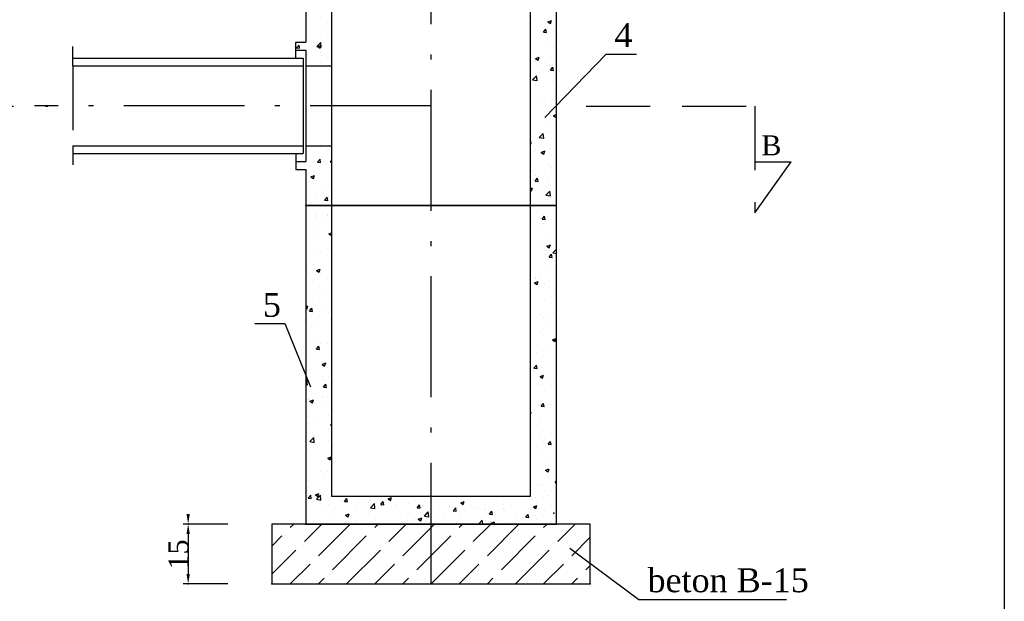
# Model space of a CAD drawing. Extents: x 856 to 1066, y 131 to 448.
# Tile 4 of 5: x 968 to 1066, y 274 to 332. Entities that reach past the tile are written whole.
import ezdxf

# ---------------------------------------------------------------- set-up
doc = ezdxf.new("R2010")
doc.units = 0
doc.linetypes.add('ACAD_ISO10W100', pattern=[18.5, 12, -3, 0.5, -3])
doc.linetypes.add('DASHED2', pattern=[9.525, 6.35, -3.175])
doc.layers.get('0').update_dxf_attribs({"linetype": 'CONTINUOUS'})
doc.layers.get('DEFPOINTS').update_dxf_attribs({"linetype": 'CONTINUOUS'})
for name, color, linetype in [('WARSTWA1', 7, 'CONTINUOUS'), ('WARSTWA2', 7, 'ACAD_ISO10W100'), ('WARSTWA3', 7, 'DASHED2')]:
    doc.layers.add(name, color=color, linetype=linetype)
doc.styles.get("Standard").update_dxf_attribs({"font": 'TIMES.TTF'})

msp = doc.modelspace()

# ---------------------------------------------------------------- linework, layer by layer
at = {"color": 7, "linetype": 'ByBlock'}
for p, q in [((988.812, 281.99), (984.396, 281.99)), ((984.89, 281.003), (984.89, 277.052)), ((988.812, 276.065), (984.396, 276.065))]:
    msp.add_line(p, q, dxfattribs=at)
at = {"color": 0, "linetype": 'ByBlock'}
msp.add_point((996.553, 313.595), dxfattribs=at)
msp.add_point((996.553, 313.595), dxfattribs=at)
at = {"color": 7, "linetype": 'ByBlock'}
for p in [(1021.182, 283.084), (984.89, 281.99), (996.553, 281.99), (996.553, 281.99), (1021.442, 281.99), (984.89, 276.065), (993.195, 276.065)]:
    msp.add_point(p, dxfattribs=at)
for points in [[(984.725, 282.978), (985.055, 282.978), (984.89, 281.99)], [(984.725, 281.003), (985.055, 281.003), (984.89, 281.99)], [(984.725, 277.052), (985.055, 277.052), (984.89, 276.065)]]:
    msp.add_solid(points, dxfattribs=at)
at = {"layer": 'DEFPOINTS'}
msp.add_line((1065.895, 428.369), (1065.895, 131.369), dxfattribs=at)
at = {"layer": 'WARSTWA1'}
for p, q in [((996.553, 333.349), (996.553, 329.793)), ((999.121, 333.349), (999.121, 313.595)), ((1018.874, 313.595), (1018.874, 333.349)), ((1021.442, 313.595), (1021.442, 333.349)), ((998.732, 331.738), (998.732, 331.738)), ((1019.406, 331.894), (1019.406, 331.894)), ((1020.6, 331.793), (1020.951, 331.928)), ((1020.6, 331.793), (1020.85, 331.625)), ((1020.85, 331.625), (1020.951, 331.928)), ((998.059, 330.583), (998.059, 330.583)), ((998.173, 331.072), (998.173, 331.072)), ((1020.147, 330.785), (1020.389, 331.073)), ((1020.147, 330.785), (1020.447, 330.759)), ((1020.447, 330.759), (1020.389, 331.073)), ((1021.2, 330.884), (1021.2, 330.884)), ((995.565, 328.213), (995.565, 329.793)), ((995.565, 329.793), (996.553, 329.793)), ((995.652, 329.215), (995.894, 329.503)), ((995.953, 329.189), (995.895, 329.503)), ((997.008, 330.134), (997.008, 330.134)), ((997.656, 329.36), (998.047, 329.767)), ((997.656, 329.359), (998.102, 329.29)), ((997.748, 329.361), (998.099, 329.495)), ((997.748, 329.36), (997.997, 329.192)), ((997.998, 329.192), (998.099, 329.495)), ((998.102, 329.29), (998.047, 329.767)), ((998.112, 329.402), (998.112, 329.402)), ((1020.572, 330.109), (1020.572, 330.109)), ((1020.718, 329.956), (1020.718, 329.956)), ((995.565, 329.003), (996.553, 329.003)), ((995.578, 329.081), (995.578, 329.081)), ((995.652, 329.215), (995.952, 329.189)), ((996.553, 329.003), (996.553, 317.941)), ((996.739, 328.604), (996.739, 328.604)), ((997.995, 328.769), (997.995, 328.769)), ((998.169, 328.451), (998.169, 328.451)), ((998.924, 328.378), (998.924, 328.378)), ((1019.199, 328.9), (1019.199, 328.9)), ((1026.381, 328.611), (1020.299, 322.318)), ((1021.139, 329.213), (1021.139, 329.213)), ((1026.381, 328.611), (1029.377, 328.611)), ((973.442, 328.213), (996.291, 328.213)), ((973.442, 327.423), (996.291, 327.423)), ((996.291, 328.213), (996.291, 318.731)), ((996.553, 327.423), (999.121, 327.423)), ((998.051, 327.732), (998.051, 327.732)), ((1019.379, 328.155), (1019.731, 328.29)), ((1019.379, 328.155), (1019.629, 327.987)), ((1019.399, 327.977), (1019.399, 327.977)), ((1019.595, 327.546), (1019.595, 327.546)), ((1019.629, 327.987), (1019.731, 328.29)), ((1020.401, 327.799), (1020.401, 327.799)), ((1020.655, 328.142), (1020.655, 328.142)), ((1021.078, 327.543), (1021.078, 327.543)), ((1019.074, 326.038), (1019.465, 326.445)), ((1019.521, 325.968), (1019.465, 326.445)), ((1020.653, 326.872), (1020.653, 326.872)), ((1020.843, 327.011), (1021.085, 327.299)), ((1020.843, 327.011), (1021.143, 326.985)), ((1021.143, 326.985), (1021.085, 327.299)), ((1021.235, 326.414), (1021.235, 326.414)), ((1019.075, 326.038), (1019.521, 325.968)), ((1019.335, 326.163), (1019.335, 326.163)), ((1019.391, 325.541), (1019.391, 325.541)), ((1021.017, 325.873), (1021.017, 325.873)), ((1021.276, 324.882), (1021.276, 324.882)), ((1019.915, 324.435), (1019.915, 324.435)), ((1020.956, 324.203), (1020.956, 324.203)), ((1019.184, 322.547), (1019.184, 322.547)), ((1020.895, 322.532), (1020.895, 322.532)), ((1021.153, 322.497), (1021.442, 322.607)), ((1020.299, 322.318), (1020.299, 322.318)), ((1021.153, 322.497), (1021.403, 322.328)), ((1021.356, 321.644), (1021.356, 321.644)), ((1021.403, 322.328), (1021.442, 322.443)), ((1019.74, 320.32), (1020.13, 320.727)), ((1020.186, 320.25), (1020.13, 320.727)), ((1020.386, 321.445), (1020.386, 321.445)), ((1020.444, 320.894), (1020.444, 320.894)), ((1020.834, 320.862), (1020.834, 320.862)), ((1018.874, 320.06), (1018.879, 320.066)), ((1018.874, 319.757), (1018.937, 319.752)), ((1018.937, 319.752), (1018.879, 320.066)), ((1019.3, 319.768), (1019.3, 319.768)), ((1019.74, 320.32), (1020.186, 320.25)), ((973.442, 319.521), (996.291, 319.521)), ((973.442, 318.731), (996.291, 318.731)), ((995.565, 318.731), (995.565, 317.151)), ((996.553, 319.521), (999.121, 319.521)), ((997.746, 319.38), (997.746, 319.38)), ((998.702, 319.031), (998.702, 319.031)), ((1019.124, 318.915), (1019.124, 318.915)), ((1019.377, 319.187), (1019.377, 319.187)), ((1019.933, 318.858), (1020.284, 318.993)), ((1019.933, 318.858), (1020.182, 318.69)), ((1020.182, 318.69), (1020.284, 318.993)), ((1020.38, 319.081), (1020.38, 319.081)), ((1020.773, 319.192), (1020.773, 319.192)), ((995.565, 317.941), (996.553, 317.941)), ((996.4, 317.729), (996.4, 317.729)), ((996.897, 318.109), (996.897, 318.109)), ((997.685, 317.71), (997.685, 317.71)), ((997.741, 317.893), (997.983, 318.181)), ((997.741, 317.893), (998.041, 317.867)), ((998.041, 317.867), (997.983, 318.181)), ((998.301, 317.979), (998.301, 317.979)), ((998.986, 317.924), (999.121, 318.064)), ((998.986, 317.924), (999.121, 317.903)), ((995.565, 317.151), (996.553, 317.151)), ((996.553, 317.151), (996.553, 313.595)), ((996.978, 317.427), (996.978, 317.427)), ((997.955, 317.435), (997.955, 317.435)), ((1019.06, 317.102), (1019.06, 317.102)), ((1020.712, 317.522), (1020.712, 317.522)), ((1020.96, 317.352), (1020.96, 317.352)), ((1021.002, 317.091), (1021.002, 317.091)), ((996.981, 316), (996.981, 316)), ((997.08, 316.426), (997.432, 316.56)), ((997.08, 316.425), (997.33, 316.257)), ((997.33, 316.257), (997.432, 316.56)), ((997.624, 316.04), (997.624, 316.04)), ((998.894, 315.671), (998.894, 315.671)), ((1019.169, 316.194), (1019.169, 316.194)), ((1019.333, 316.004), (1019.575, 316.292)), ((1019.333, 316.004), (1019.633, 315.978)), ((1019.381, 316.53), (1019.381, 316.53)), ((1019.633, 315.978), (1019.575, 316.292)), ((1020.651, 315.852), (1020.651, 315.852)), ((998.577, 315.446), (998.577, 315.446)), ((1018.874, 315.282), (1019.063, 315.355)), ((1018.874, 315.111), (1018.961, 315.052)), ((1018.961, 315.052), (1019.063, 315.355)), ((1019.64, 315.373), (1019.64, 315.373)), ((1020.372, 315.092), (1020.372, 315.092)), ((1020.405, 314.602), (1020.796, 315.009)), ((1020.851, 314.533), (1020.796, 315.009)), ((997.563, 314.37), (997.563, 314.37)), ((998.437, 314.119), (998.679, 314.407)), ((998.437, 314.119), (998.737, 314.093)), ((998.737, 314.093), (998.679, 314.407)), ((998.829, 314.438), (998.829, 314.438)), ((1020.004, 314.541), (1020.004, 314.541)), ((1020.405, 314.602), (1020.851, 314.533)), ((1020.59, 314.181), (1020.59, 314.181)), ((996.553, 313.595), (1021.442, 313.595)), ((1021.442, 313.595), (996.553, 313.595)), ((996.553, 313.595), (996.553, 281.99)), ((997.6, 312.882), (997.6, 312.882)), ((999.121, 313.595), (1018.874, 313.595)), ((1018.874, 313.595), (999.121, 313.595)), ((999.121, 313.595), (999.121, 284.756)), ((1018.874, 284.756), (1018.874, 313.595)), ((1019.362, 312.834), (1019.362, 312.834)), ((1021.442, 281.99), (1021.442, 313.595)), ((997.502, 312.7), (997.502, 312.7)), ((997.51, 312.459), (997.51, 312.459)), ((998.658, 312.208), (998.658, 312.208)), ((998.687, 312.678), (998.687, 312.678)), ((998.766, 312.625), (998.766, 312.625)), ((1019.026, 311.977), (1019.026, 311.977)), ((1020.029, 312.23), (1020.271, 312.518)), ((1020.029, 312.23), (1020.329, 312.204)), ((1020.169, 311.832), (1020.169, 311.832)), ((1020.329, 312.204), (1020.271, 312.518)), ((1020.529, 312.511), (1020.529, 312.511)), ((1021.425, 311.998), (1021.425, 311.998)), ((996.964, 311.074), (996.964, 311.074)), ((997.441, 311.029), (997.441, 311.029)), ((998.854, 310.767), (999.121, 310.869)), ((1020.084, 311.303), (1020.084, 311.303)), ((1020.468, 310.841), (1020.468, 310.841)), ((996.602, 310.332), (996.602, 310.332)), ((997.446, 310.646), (997.446, 310.646)), ((998.854, 310.767), (999.104, 310.599)), ((999.104, 310.599), (999.121, 310.648)), ((1019.155, 309.84), (1019.155, 309.84)), ((1020.105, 310.019), (1020.105, 310.019)), ((997.38, 309.359), (997.38, 309.359)), ((998.026, 308.917), (998.026, 308.917)), ((998.88, 309.318), (998.88, 309.318)), ((1020.407, 309.171), (1020.407, 309.171)), ((1020.486, 309.562), (1020.837, 309.697)), ((1020.486, 309.562), (1020.736, 309.393)), ((1020.707, 309.313), (1020.707, 309.313)), ((1020.736, 309.393), (1020.837, 309.697)), ((1021.07, 308.884), (1021.442, 309.271)), ((1021.07, 308.884), (1021.442, 308.826)), ((1020.357, 308.739), (1020.357, 308.739)), ((1020.686, 308.29), (1020.686, 308.29)), ((1020.725, 308.456), (1020.967, 308.744)), ((1020.725, 308.456), (1021.025, 308.43)), ((1021.025, 308.43), (1020.967, 308.744)), ((996.682, 307.094), (996.682, 307.094)), ((996.706, 306.938), (996.706, 306.938)), ((997.319, 307.689), (997.319, 307.689)), ((997.634, 307.129), (997.985, 307.264)), ((997.634, 307.129), (997.883, 306.961)), ((997.883, 306.961), (997.985, 307.264)), ((998.303, 307.655), (998.303, 307.655)), ((1020.346, 307.5), (1020.346, 307.5)), ((997.258, 306.019), (997.258, 306.019)), ((998.673, 306.324), (998.673, 306.324)), ((1019.265, 305.923), (1019.616, 306.058)), ((1019.265, 305.923), (1019.515, 305.755)), ((1019.347, 306.481), (1019.347, 306.481)), ((1019.366, 306.311), (1019.366, 306.311)), ((1019.515, 305.755), (1019.616, 306.058)), ((1019.73, 306.749), (1019.73, 306.749)), ((1020.787, 306.076), (1020.787, 306.076)), ((997.305, 305.104), (997.305, 305.104)), ((998.555, 305.377), (998.555, 305.377)), ((1020.285, 305.83), (1020.285, 305.83)), ((996.949, 304.721), (996.949, 304.721)), ((997.197, 304.348), (997.197, 304.348)), ((1020.224, 304.16), (1020.224, 304.16)), ((1021.215, 304.75), (1021.215, 304.75)), ((1021.41, 304.086), (1021.41, 304.086)), ((1021.421, 304.682), (1021.442, 304.706)), ((1021.421, 304.682), (1021.442, 304.68)), ((996.553, 303.544), (996.764, 303.626)), ((996.553, 303.396), (996.662, 303.322)), ((996.663, 303.322), (996.764, 303.625)), ((996.927, 303.112), (997.168, 303.4)), ((996.927, 303.112), (997.227, 303.086)), ((997.227, 303.086), (997.169, 303.4)), ((997.235, 303.398), (997.235, 303.398)), ((998.491, 303.563), (998.491, 303.563)), ((998.865, 302.965), (998.865, 302.965)), ((1019.14, 303.487), (1019.14, 303.487)), ((997.136, 302.678), (997.136, 302.678)), ((999.006, 302.427), (999.006, 302.427)), ((1019.895, 302.771), (1019.895, 302.771)), ((1020.163, 302.49), (1020.163, 302.49)), ((1020.342, 302.385), (1020.342, 302.385)), ((1021.151, 302.936), (1021.151, 302.936)), ((991.491, 301.87), (994.487, 301.87)), ((994.487, 301.87), (997.048, 295.601)), ((997.075, 301.008), (997.075, 301.008)), ((997.171, 301.584), (997.171, 301.584)), ((997.386, 301.867), (997.386, 301.867)), ((999.071, 301.834), (999.071, 301.834)), ((1020.433, 301.522), (1020.433, 301.522)), ((1019.332, 300.127), (1019.332, 300.127)), ((1019.831, 300.957), (1019.831, 300.957)), ((1020.102, 300.82), (1020.102, 300.82)), ((1021.039, 300.265), (1021.39, 300.4)), ((1021.039, 300.265), (1021.289, 300.097)), ((1021.289, 300.097), (1021.391, 300.4)), ((997.014, 299.338), (997.014, 299.338)), ((997.623, 299.338), (997.865, 299.626)), ((997.623, 299.338), (997.923, 299.312)), ((997.751, 299.856), (997.751, 299.856)), ((997.923, 299.312), (997.865, 299.626)), ((998.008, 299.877), (998.008, 299.877)), ((998.658, 299.971), (998.658, 299.971)), ((1020.041, 299.149), (1020.041, 299.149)), ((1020.411, 299.229), (1020.411, 299.229)), ((996.934, 298.367), (996.934, 298.367)), ((1019.435, 298.972), (1019.435, 298.972)), ((996.953, 297.668), (996.953, 297.668)), ((997.031, 297.313), (997.031, 297.313)), ((998.187, 297.832), (998.538, 297.967)), ((998.187, 297.832), (998.437, 297.664)), ((998.437, 297.664), (998.538, 297.967)), ((1019.091, 297.25), (1019.091, 297.25)), ((1019.125, 297.134), (1019.125, 297.134)), ((1019.215, 297.449), (1019.457, 297.737)), ((1019.215, 297.449), (1019.515, 297.423)), ((1019.515, 297.423), (1019.457, 297.737)), ((1019.98, 297.479), (1019.98, 297.479)), ((996.553, 296.154), (996.683, 296.29)), ((996.739, 295.813), (996.683, 296.29)), ((998.089, 296.639), (998.089, 296.639)), ((998.28, 296.315), (998.28, 296.315)), ((998.85, 296.611), (998.85, 296.611)), ((1019.818, 296.627), (1020.17, 296.762)), ((1019.818, 296.627), (1020.068, 296.458)), ((1020.068, 296.458), (1020.17, 296.762)), ((1021.136, 296.295), (1021.136, 296.295)), ((996.553, 295.842), (996.739, 295.813)), ((996.892, 295.997), (996.892, 295.997)), ((998.319, 295.564), (998.561, 295.852)), ((998.319, 295.564), (998.619, 295.538)), ((998.619, 295.538), (998.561, 295.852)), ((1019.515, 295.734), (1019.515, 295.734)), ((1019.919, 295.809), (1019.919, 295.809)), ((1020.327, 296.032), (1020.327, 296.032)), ((1020.94, 295.688), (1020.94, 295.688)), ((996.831, 294.327), (996.831, 294.327)), ((996.96, 294.336), (996.96, 294.336)), ((996.966, 294.194), (997.317, 294.329)), ((996.966, 294.194), (997.216, 294.026)), ((997.216, 294.026), (997.318, 294.329)), ((998.216, 294.501), (998.216, 294.501)), ((998.711, 294.65), (998.711, 294.65)), ((998.643, 293.618), (998.643, 293.618)), ((1019.317, 293.774), (1019.317, 293.774)), ((1019.62, 293.709), (1019.62, 293.709)), ((1019.858, 294.139), (1019.858, 294.139)), ((1019.911, 293.675), (1020.153, 293.963)), ((1019.911, 293.675), (1020.211, 293.649)), ((1020.138, 293.745), (1020.138, 293.745)), ((1020.211, 293.649), (1020.153, 293.963)), ((1020.876, 293.874), (1020.876, 293.874)), ((996.77, 292.657), (996.77, 292.657)), ((996.897, 292.523), (996.897, 292.523)), ((998.797, 292.773), (998.797, 292.773)), ((1018.874, 293.095), (1018.949, 293.123)), ((1018.874, 292.899), (1018.949, 293.123)), ((1019.797, 292.468), (1019.797, 292.468)), ((996.919, 292.014), (996.919, 292.014)), ((997.734, 292.086), (997.734, 292.086)), ((998.792, 291.412), (998.792, 291.412)), ((999.015, 291.79), (999.121, 291.916)), ((999.015, 291.79), (999.121, 291.781)), ((1019.556, 291.896), (1019.556, 291.896)), ((996.709, 290.987), (996.709, 290.987)), ((996.958, 290.165), (997.348, 290.572)), ((997.404, 290.095), (997.348, 290.572)), ((997.477, 290.794), (997.477, 290.794)), ((998.835, 290.258), (998.835, 290.258)), ((1019.11, 290.78), (1019.11, 290.78)), ((1019.161, 291.181), (1019.161, 291.181)), ((1019.736, 290.798), (1019.736, 290.798)), ((1020.219, 290.507), (1020.219, 290.507)), ((996.648, 289.316), (996.648, 289.316)), ((996.736, 289.536), (996.736, 289.536)), ((996.958, 290.165), (997.404, 290.096)), ((1020.137, 290.167), (1020.137, 290.167)), ((1020.312, 289.679), (1020.312, 289.679)), ((1020.607, 289.901), (1020.849, 290.189)), ((1020.607, 289.901), (1020.907, 289.875)), ((1020.907, 289.875), (1020.849, 290.189)), ((998.74, 288.536), (999.092, 288.671)), ((998.74, 288.536), (998.99, 288.367)), ((998.99, 288.367), (999.092, 288.67)), ((1019.675, 289.128), (1019.675, 289.128)), ((1020.841, 288.517), (1020.841, 288.517)), ((996.587, 287.646), (996.587, 287.646)), ((1019.303, 287.421), (1019.303, 287.421)), ((1019.614, 287.458), (1019.614, 287.458)), ((1020.372, 287.33), (1020.723, 287.465)), ((1020.372, 287.33), (1020.621, 287.162)), ((1020.621, 287.162), (1020.723, 287.465)), ((998.006, 287.253), (998.006, 287.253)), ((998.437, 286.859), (998.437, 286.859)), ((998.628, 287.264), (998.628, 287.264)), ((1020.666, 286.626), (1020.666, 286.626)), ((996.817, 286.298), (996.817, 286.298)), ((1019.864, 285.953), (1019.864, 285.953)), ((1021.304, 286.127), (1021.442, 286.292)), ((1021.304, 286.127), (1021.442, 286.115)), ((999.121, 284.756), (1018.874, 284.756)), ((996.553, 281.99), (1021.442, 281.99)), ((1044.277, 274.49), (1029.613, 274.49))]:
    msp.add_line(p, q, dxfattribs=at)
at = {"layer": 'WARSTWA1', "color": 7}
for p, q in [((996.904, 285.661), (996.904, 285.661)), ((997.942, 285.44), (997.942, 285.44)), ((1019.553, 285.788), (1019.553, 285.788)), ((996.686, 285.274), (996.686, 285.274)), ((996.809, 284.557), (997.051, 284.845)), ((996.809, 284.557), (997.109, 284.531)), ((997.109, 284.531), (997.051, 284.845)), ((997.519, 284.897), (997.871, 285.032)), ((997.519, 284.897), (997.769, 284.729)), ((997.623, 284.447), (998.013, 284.854)), ((997.623, 284.447), (998.069, 284.378)), ((997.769, 284.729), (997.871, 285.032)), ((998.069, 284.378), (998.013, 284.854)), ((999.071, 284.682), (999.071, 284.682)), ((1000.407, 284.242), (1000.649, 284.53)), ((1000.707, 284.216), (1000.649, 284.53)), ((1001.747, 284.407), (1001.747, 284.407)), ((1004.73, 284.496), (1005.081, 284.63)), ((1004.73, 284.496), (1004.98, 284.327)), ((1004.847, 284.544), (1004.847, 284.544)), ((1004.98, 284.327), (1005.081, 284.63)), ((1009.302, 284.416), (1009.302, 284.416)), ((1011.836, 284.737), (1011.836, 284.737)), ((1019.095, 284.427), (1019.095, 284.427)), ((1019.346, 284.647), (1019.346, 284.647)), ((1020.602, 284.813), (1020.602, 284.813)), ((1020.922, 285.279), (1020.922, 285.279)), ((996.622, 283.461), (996.622, 283.461)), ((997.439, 284.308), (997.439, 284.308)), ((998.522, 283.711), (998.522, 283.711)), ((998.821, 283.905), (998.821, 283.905)), ((1000.117, 284.195), (1000.117, 284.195)), ((1000.407, 284.242), (1000.707, 284.216)), ((1001.691, 284.128), (1001.691, 284.128)), ((1002.796, 284.082), (1002.796, 284.082)), ((1002.947, 284.294), (1002.947, 284.294)), ((1002.977, 283.616), (1003.368, 284.024)), ((1002.977, 283.616), (1003.424, 283.547)), ((1003.424, 283.547), (1003.368, 284.024)), ((1004.006, 283.927), (1004.248, 284.216)), ((1004.006, 283.927), (1004.306, 283.901)), ((1004.12, 283.686), (1004.12, 283.686)), ((1004.306, 283.901), (1004.248, 284.216)), ((1005.474, 283.969), (1005.474, 283.969)), ((1006.726, 284.062), (1006.726, 284.062)), ((1007.605, 283.612), (1007.847, 283.901)), ((1007.605, 283.612), (1007.905, 283.586)), ((1007.905, 283.586), (1007.847, 283.901)), ((1008.152, 283.856), (1008.152, 283.856)), ((1010.831, 283.743), (1010.831, 283.743)), ((1011.204, 283.298), (1011.445, 283.586)), ((1011.504, 283.271), (1011.446, 283.586)), ((1011.94, 284.094), (1012.292, 284.229)), ((1011.94, 284.094), (1012.19, 283.925)), ((1012.19, 283.925), (1012.292, 284.229)), ((1013.021, 283.815), (1013.021, 283.815)), ((1013.243, 283.422), (1013.243, 283.422)), ((1013.509, 283.629), (1013.509, 283.629)), ((1014.277, 283.98), (1014.277, 283.98)), ((1014.381, 283.443), (1014.381, 283.443)), ((1016.169, 283.925), (1016.169, 283.925)), ((1016.177, 284.23), (1016.177, 284.23)), ((1016.187, 283.516), (1016.187, 283.516)), ((1016.957, 283.796), (1016.957, 283.796)), ((1019.151, 283.692), (1019.502, 283.827)), ((1019.151, 283.692), (1019.401, 283.524)), ((1019.401, 283.524), (1019.502, 283.827)), ((1019.492, 284.117), (1019.492, 284.117)), ((999.01, 283.012), (999.01, 283.012)), ((1000.514, 282.877), (1000.866, 283.012)), ((1000.514, 282.877), (1000.764, 282.709)), ((1000.764, 282.709), (1000.866, 283.012)), ((1001.586, 283.365), (1001.586, 283.365)), ((1003.527, 282.565), (1003.527, 282.565)), ((1006.696, 282.982), (1006.696, 282.982)), ((1007.725, 282.475), (1008.076, 282.61)), ((1007.725, 282.475), (1007.974, 282.307)), ((1007.952, 283.147), (1007.952, 283.147)), ((1007.974, 282.307), (1008.076, 282.61)), ((1008.332, 282.786), (1008.723, 283.193)), ((1008.332, 282.786), (1008.778, 282.717)), ((1008.778, 282.717), (1008.723, 283.193)), ((1009.241, 282.745), (1009.241, 282.745)), ((1009.852, 283.398), (1009.852, 283.398)), ((1010.317, 282.92), (1010.317, 282.92)), ((1011.204, 283.298), (1011.503, 283.271)), ((1011.775, 283.067), (1011.775, 283.067)), ((1014.802, 282.983), (1015.044, 283.271)), ((1014.802, 282.983), (1015.102, 282.957)), ((1015.102, 282.957), (1015.044, 283.271)), ((1017.372, 282.823), (1017.372, 282.823)), ((1018.026, 282.669), (1018.026, 282.669)), ((1018.401, 282.668), (1018.643, 282.956)), ((1018.401, 282.668), (1018.701, 282.642)), ((1018.701, 282.642), (1018.643, 282.956)), ((1018.866, 283.403), (1018.866, 283.403)), ((1019.282, 282.834), (1019.282, 282.834)), ((1019.431, 282.447), (1019.431, 282.447)), ((1020.298, 283.325), (1020.298, 283.325)), ((1021.182, 283.084), (1021.182, 283.084)), ((1024.8, 281.99), (993.195, 281.99)), ((993.195, 281.99), (993.195, 276.065)), ((995.03, 281.652), (995.369, 281.99)), ((996.426, 280.255), (998.162, 281.99)), ((997.823, 278.858), (1000.956, 281.99)), ((1000.371, 282.149), (1000.371, 282.149)), ((1001.627, 282.315), (1001.627, 282.315)), ((1003.41, 281.652), (1003.749, 281.99)), ((1004.059, 282.016), (1004.059, 282.016)), ((1004.807, 280.255), (1006.543, 281.99)), ((1006.204, 278.858), (1009.336, 281.99)), ((1006.665, 282.392), (1006.665, 282.392)), ((1007.391, 282.418), (1007.391, 282.418)), ((1011.791, 281.652), (1012.13, 281.99)), ((1012.957, 282.001), (1012.957, 282.001)), ((1013.187, 280.255), (1014.923, 281.99)), ((1013.72, 281.99), (1014.077, 282.363)), ((1014.121, 281.99), (1014.077, 282.363)), ((1014.446, 282.321), (1014.446, 282.321)), ((1014.584, 278.858), (1017.717, 281.99)), ((1014.857, 282.251), (1014.857, 282.251)), ((1014.935, 282.074), (1015.287, 282.209)), ((1014.935, 282.074), (1015.059, 281.99)), ((1015.213, 281.99), (1015.287, 282.209)), ((1016.896, 282.126), (1016.896, 282.126)), ((1020.171, 281.652), (1020.51, 281.99)), ((1021.568, 280.255), (1023.304, 281.99)), ((1024.8, 276.065), (1024.8, 281.99)), ((993.195, 279.817), (994.192, 280.814)), ((999.22, 277.461), (1002.572, 280.814)), ((1007.6, 277.461), (1010.953, 280.814)), ((1015.981, 277.461), (1019.333, 280.814)), ((1022.965, 278.858), (1024.8, 280.693)), ((1029.613, 274.49), (1022.778, 279.577)), ((993.195, 277.023), (995.588, 279.417)), ((1000.617, 276.065), (1003.969, 279.417)), ((1008.997, 276.065), (1012.349, 279.417)), ((1017.378, 276.065), (1020.73, 279.417)), ((995.03, 276.065), (996.985, 278.02)), ((1003.41, 276.065), (1005.366, 278.02)), ((1011.791, 276.065), (1013.746, 278.02)), ((1020.171, 276.065), (1022.127, 278.02)), ((1024.361, 277.461), (1024.8, 277.899)), ((997.823, 276.065), (998.382, 276.623)), ((1006.204, 276.065), (1006.762, 276.623)), ((1014.584, 276.065), (1015.143, 276.623)), ((1022.965, 276.065), (1023.523, 276.623)), ((993.195, 276.065), (1024.8, 276.065))]:
    msp.add_line(p, q, dxfattribs=at)
at = {"layer": 'WARSTWA1', "color": 7, "linetype": 'ByBlock'}
for p in [(993.195, 276.065), (1024.8, 276.065)]:
    msp.add_point(p, dxfattribs=at)
at = {"layer": 'WARSTWA2'}
for p, q in [((1008.997, 276.065), (1008.997, 385.784)), ((1008.997, 323.472), (969.634, 323.472))]:
    msp.add_line(p, q, dxfattribs=at)
at = {"layer": 'WARSTWA3'}
for p, q in [((973.442, 327.423), (973.442, 329.36)), ((973.442, 327.423), (973.442, 319.521)), ((961.192, 323.434), (970.948, 323.434)), ((1024.389, 323.434), (1041.143, 323.434)), ((1041.143, 323.434), (1041.143, 312.847)), ((973.442, 319.521), (973.442, 317.634)), ((1041.143, 312.847), (1044.748, 317.929)), ((1041.143, 317.929), (1044.748, 317.929))]:
    msp.add_line(p, q, dxfattribs=at)

# ---------------------------------------------------------------- texts
at = {"color": 7}
msp.add_text('15', height=1.9753, rotation=90, dxfattribs=at).set_placement((984.91, 277.483))
at = {"layer": 'WARSTWA1'}
for s, height, p in [('4', 2.37, (1027.198, 329.291)), ('5', 2.37, (992.308, 302.55)), ('beton B-15', 2.3704, (1030.483, 275.234))]:
    msp.add_text(s, height=height, dxfattribs=at).set_placement(p)
at = {"layer": 'WARSTWA3'}
msp.add_text('B', height=1.975, dxfattribs=at).set_placement((1041.779, 318.564))

doc.saveas('drawing.dxf')
